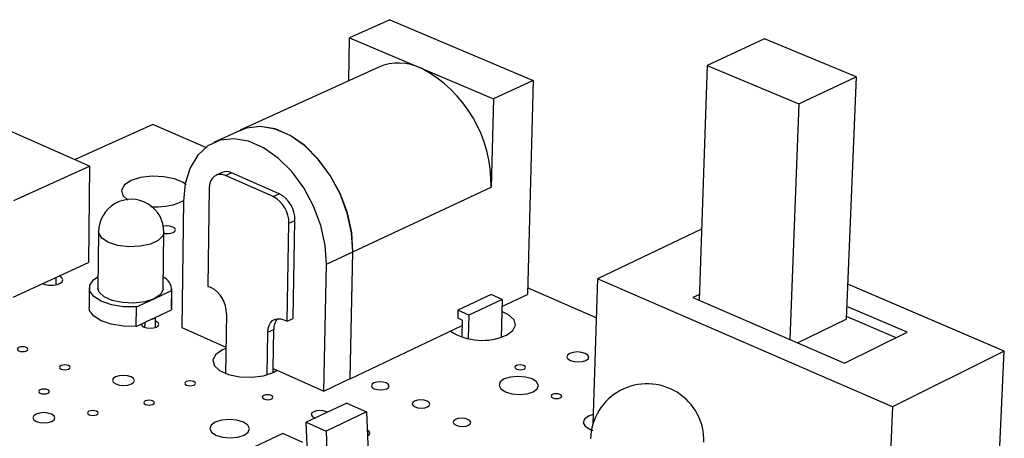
# Model space of a CAD drawing. Extents: x 0 to 201, y 0 to 148.
# Tile 12 of 13: x 138 to 174, y 133 to 148. Entities that reach past the tile are written whole.
import ezdxf

# ---------------------------------------------------------------- set-up
doc = ezdxf.new("R2010")
doc.units = 0
doc.layers.get('0').update_dxf_attribs({"linetype": 'CONTINUOUS'})

msp = doc.modelspace()

# ---------------------------------------------------------------- linework, layer by layer
at = {"color": 7, "linetype": 'CONTINUOUS'}
for p, q in [((151.846, 148.408), (150.398, 147.751)), ((151.846, 148.408), (157.044, 146.206)), ((150.367, 146.196), (150.398, 147.751)), ((150.398, 147.751), (152.986, 146.649)), ((165.412, 147.717), (163.338, 146.75)), ((168.726, 146.341), (165.412, 147.717)), ((151.453, 146.691), (146.438, 144.403)), ((152.986, 146.649), (155.597, 145.537)), ((163.338, 146.75), (163.044, 138.253)), ((163.338, 146.75), (166.653, 145.363)), ((157.044, 146.206), (155.597, 145.537)), ((157.044, 146.206), (156.83, 138.458)), ((166.653, 145.363), (168.726, 146.341)), ((168.726, 146.341), (168.369, 137.57)), ((155.597, 145.537), (155.514, 142.346)), ((166.653, 145.363), (166.325, 136.833)), ((140.986, 143.11), (136.582, 145.051)), ((143.274, 144.617), (140.46, 143.342)), ((145.188, 143.782), (143.274, 144.617)), ((146.441, 144.396), (145.483, 143.958)), ((138.247, 141.866), (140.986, 143.11)), ((140.986, 143.11), (140.952, 139.616)), ((145.781, 142.876), (145.562, 142.775)), ((145.903, 142.763), (146.122, 142.864)), ((147.634, 142.006), (145.903, 142.763)), ((147.853, 142.107), (146.122, 142.864)), ((145.317, 142.304), (145.266, 138.765)), ((150.515, 140.008), (155.514, 142.346)), ((144.269, 141.797), (144.41, 141.876)), ((144.383, 141.841), (144.321, 137.265)), ((147.634, 142.006), (147.853, 142.107)), ((148.2, 141.038), (148.419, 141.14)), ((148.355, 137.59), (148.419, 141.14)), ((141.311, 140.731), (141.29, 138.693)), ((148.137, 137.487), (148.2, 141.038)), ((163.133, 140.828), (159.362, 139.029)), ((143.649, 138.669), (143.675, 140.707)), ((149.554, 139.56), (150.51, 140.007)), ((150.416, 135.412), (150.51, 140.007)), ((150.421, 135.409), (150.515, 140.008)), ((138.224, 138.36), (140.952, 139.616)), ((149.465, 134.959), (149.554, 139.56)), ((139.778, 138.813), (139.78, 139.077)), ((159.362, 139.029), (159.202, 133.775)), ((170.035, 134.396), (159.362, 139.029)), ((140.976, 138.696), (140.969, 137.995)), ((143.319, 138.302), (143.955, 138.598)), ((143.955, 138.598), (143.946, 137.897)), ((143.954, 137.964), (143.963, 138.665)), ((145.266, 138.765), (145.38, 138.714)), ((159.319, 137.613), (156.836, 138.697)), ((174.086, 136.402), (168.42, 138.827)), ((142.682, 138.006), (143.319, 138.302)), ((155.518, 138.456), (154.316, 137.886)), ((155.914, 138.283), (154.712, 137.711)), ((155.914, 138.283), (155.518, 138.456)), ((155.914, 138.283), (155.878, 136.915)), ((155.907, 138.019), (156.83, 138.458)), ((163.051, 138.464), (162.818, 138.351)), ((162.818, 138.351), (168.305, 135.976)), ((142.673, 137.304), (142.682, 138.006)), ((143.364, 137.626), (143.946, 137.897)), ((143.954, 137.964), (143.946, 137.897)), ((154.316, 137.886), (154.309, 137.605)), ((154.712, 137.711), (154.316, 137.886)), ((170.575, 137.09), (168.388, 138.029)), ((142.673, 137.304), (143.257, 137.576)), ((143.257, 137.576), (143.364, 137.626)), ((143.372, 137.265), (143.376, 137.632)), ((145.942, 137.754), (145.909, 135.601)), ((148.022, 137.539), (148.137, 137.487)), ((148.137, 137.487), (148.355, 137.59)), ((154.474, 137.532), (154.309, 137.605)), ((154.474, 137.532), (154.459, 136.925)), ((154.712, 137.711), (154.691, 136.867)), ((166.608, 136.711), (168.369, 137.57)), ((170.174, 136.893), (168.373, 137.667)), ((142.981, 137.447), (142.979, 137.269)), ((144.321, 137.265), (145.923, 136.547)), ((147.433, 137.089), (147.652, 137.191)), ((147.627, 135.783), (147.652, 137.191)), ((150.421, 135.409), (154.469, 137.335)), ((147.407, 135.547), (147.433, 137.089)), ((168.305, 135.976), (170.575, 137.09)), ((174.086, 136.402), (170.035, 134.396)), ((173.887, 132.188), (174.086, 136.402)), ((147.625, 135.627), (147.627, 135.783)), ((147.627, 135.783), (149.465, 134.959)), ((147.63, 135.63), (147.778, 135.715)), ((149.465, 134.959), (150.416, 135.412)), ((150.416, 135.412), (150.421, 135.409)), ((150.291, 134.529), (148.827, 133.83)), ((150.291, 134.529), (151.011, 134.206)), ((170.035, 134.396), (169.725, 127.145)), ((151.011, 134.206), (149.547, 133.505)), ((151.011, 134.206), (151.195, 129.241)), ((148.827, 133.83), (149.547, 133.505)), ((149.02, 128.913), (148.827, 133.83)), ((147.979, 133.425), (146.502, 132.72)), ((148.699, 133.099), (147.979, 133.425)), ((149.547, 133.505), (149.711, 129.249))]:
    msp.add_line(p, q, dxfattribs=at)
for points in [[(150.515, 140.008), (150.472, 140.699), (150.316, 141.411), (150.054, 142.111), (149.698, 142.77), (149.264, 143.357), (148.771, 143.847), (148.241, 144.217), (147.697, 144.453), (147.164, 144.544), (146.665, 144.486), (146.3, 144.331)], [(150.51, 140.007), (150.467, 140.696), (150.312, 141.407), (150.051, 142.106), (149.696, 142.763), (149.263, 143.35), (148.771, 143.839), (148.242, 144.21), (147.699, 144.445), (147.167, 144.536), (146.669, 144.478), (146.441, 144.396)], [(149.554, 139.56), (149.51, 140.25), (149.354, 140.961), (149.093, 141.662), (148.738, 142.321), (148.304, 142.908), (147.812, 143.399), (147.282, 143.77), (146.74, 144.006), (146.208, 144.098), (145.709, 144.041), (145.267, 143.838), (144.9, 143.499), (144.623, 143.039), (144.448, 142.478), (144.383, 141.841)], [(144.482, 142.427), (144.374, 142.508), (144.065, 142.643), (143.674, 142.724), (143.247, 142.741), (142.835, 142.691), (142.489, 142.581), (142.249, 142.424), (142.146, 142.238), (142.19, 142.046), (142.366, 141.879)], [(145.903, 142.763), (145.79, 142.799), (145.682, 142.805), (145.581, 142.783), (145.493, 142.733), (145.42, 142.656), (145.365, 142.557), (145.331, 142.437), (145.317, 142.304)], [(144.007, 140.701), (144.072, 140.747), (144.093, 140.8), (144.067, 140.854), (143.998, 140.899), (143.896, 140.93), (143.777, 140.94), (143.659, 140.93), (143.632, 140.924)], [(139.899, 138.852), (139.99, 138.915), (140.021, 138.99), (139.986, 139.065), (139.891, 139.128)], [(142.682, 138.006), (142.219, 138.012), (141.781, 138.083), (141.408, 138.211), (141.138, 138.383), (140.995, 138.584), (140.992, 138.794), (141.131, 138.993), (141.294, 139.11)], [(143.319, 138.302), (142.988, 138.195), (142.593, 138.147), (142.184, 138.163), (141.809, 138.242), (141.514, 138.374), (141.335, 138.543), (141.29, 138.693)], [(143.649, 138.669), (143.646, 138.636), (143.548, 138.455), (143.319, 138.302)], [(142.673, 137.304), (142.211, 137.311), (141.773, 137.381), (141.401, 137.509), (141.131, 137.682), (140.988, 137.883), (140.969, 137.995)], [(147.433, 137.089), (147.447, 137.222), (147.482, 137.339), (147.537, 137.438), (147.61, 137.513), (147.699, 137.562), (147.8, 137.583), (147.909, 137.575), (148.022, 137.539)], [(156.07, 136.989), (156.306, 137.153), (156.401, 137.346), (156.345, 137.545), (156.144, 137.726), (155.902, 137.84)], [(142.863, 137.392), (142.862, 137.379), (142.888, 137.324), (142.958, 137.277), (143.062, 137.246), (143.183, 137.235), (143.303, 137.246), (143.403, 137.277)], [(143.403, 137.277), (143.47, 137.324), (143.491, 137.379), (143.465, 137.434), (143.395, 137.481), (143.375, 137.489)], [(138.7, 136.417), (138.741, 136.445), (138.754, 136.479), (138.739, 136.512), (138.697, 136.541), (138.634, 136.56), (138.561, 136.567), (138.487, 136.56), (138.426, 136.541), (138.385, 136.512), (138.371, 136.479), (138.386, 136.445), (138.428, 136.417), (138.491, 136.397), (138.565, 136.391), (138.638, 136.397), (138.7, 136.417)], [(145.923, 136.503), (145.797, 136.452), (145.554, 136.287), (145.45, 136.092), (145.499, 135.891), (145.693, 135.708), (146.012, 135.565), (146.415, 135.479), (146.854, 135.461), (147.276, 135.514), (147.63, 135.63), (147.63, 135.63)], [(158.948, 136.068), (159.027, 136.127), (159.05, 136.196), (159.013, 136.266), (158.922, 136.325), (158.79, 136.364), (158.637, 136.378), (158.488, 136.364), (158.364, 136.325), (158.284, 136.266), (158.261, 136.196), (158.298, 136.127), (158.389, 136.068), (158.521, 136.029), (158.674, 136.015), (158.824, 136.029), (158.948, 136.068)], [(140.229, 135.757), (140.27, 135.785), (140.284, 135.819), (140.268, 135.853), (140.226, 135.882), (140.163, 135.901), (140.089, 135.908), (140.016, 135.901), (139.954, 135.882), (139.913, 135.853), (139.899, 135.819), (139.915, 135.785), (139.958, 135.757), (140.02, 135.738), (140.094, 135.731), (140.168, 135.738), (140.229, 135.757)], [(156.712, 135.758), (156.751, 135.787), (156.762, 135.82), (156.745, 135.854), (156.7, 135.883), (156.636, 135.902), (156.562, 135.909), (156.489, 135.902), (156.429, 135.883), (156.39, 135.854), (156.378, 135.82), (156.396, 135.787), (156.44, 135.758), (156.504, 135.739), (156.578, 135.732), (156.651, 135.739), (156.712, 135.758)], [(142.498, 135.218), (142.581, 135.277), (142.609, 135.347), (142.576, 135.417), (142.488, 135.476), (142.358, 135.516), (142.206, 135.529), (142.055, 135.516), (141.928, 135.476), (141.844, 135.417), (141.816, 135.347), (141.849, 135.277), (141.937, 135.218), (142.067, 135.178), (142.219, 135.164), (142.371, 135.178), (142.498, 135.218)], [(157.042, 134.933), (157.187, 135.04), (157.229, 135.166), (157.163, 135.292), (156.999, 135.399), (156.761, 135.47), (156.486, 135.495), (156.215, 135.47), (155.99, 135.399), (155.845, 135.292), (155.802, 135.166), (155.868, 135.04), (156.032, 134.933), (156.27, 134.861), (156.546, 134.836), (156.817, 134.861), (157.042, 134.933)], [(139.476, 134.883), (139.517, 134.912), (139.531, 134.946), (139.515, 134.98), (139.472, 135.009), (139.409, 135.028), (139.335, 135.035), (139.262, 135.028), (139.2, 135.009), (139.159, 134.98), (139.145, 134.946), (139.16, 134.912), (139.203, 134.883), (139.266, 134.864), (139.34, 134.857), (139.414, 134.864), (139.476, 134.883)], [(144.766, 135.181), (144.806, 135.21), (144.819, 135.244), (144.803, 135.278), (144.76, 135.306), (144.696, 135.326), (144.622, 135.332), (144.549, 135.326), (144.487, 135.306), (144.447, 135.278), (144.434, 135.244), (144.45, 135.21), (144.493, 135.181), (144.557, 135.161), (144.631, 135.155), (144.704, 135.161), (144.766, 135.181)], [(151.737, 135.047), (151.802, 135.094), (151.822, 135.15), (151.794, 135.206), (151.721, 135.254), (151.616, 135.286), (151.494, 135.297), (151.374, 135.286), (151.273, 135.254), (151.208, 135.206), (151.188, 135.15), (151.216, 135.094), (151.288, 135.047), (151.393, 135.015), (151.515, 135.004), (151.636, 135.015), (151.737, 135.047)], [(151.737, 135.047), (151.802, 135.094), (151.822, 135.15), (151.794, 135.206), (151.721, 135.254), (151.616, 135.286), (151.494, 135.297), (151.374, 135.286), (151.273, 135.254), (151.208, 135.206), (151.188, 135.15), (151.216, 135.094), (151.288, 135.047), (151.393, 135.015), (151.515, 135.004), (151.636, 135.015), (151.737, 135.047)], [(147.57, 134.675), (147.61, 134.704), (147.622, 134.739), (147.606, 134.773), (147.562, 134.802), (147.499, 134.821), (147.424, 134.828), (147.351, 134.821), (147.289, 134.802), (147.249, 134.773), (147.237, 134.739), (147.253, 134.704), (147.297, 134.675), (147.36, 134.656), (147.435, 134.649), (147.508, 134.656), (147.57, 134.675)], [(158.02, 134.715), (158.059, 134.744), (158.07, 134.778), (158.052, 134.812), (158.008, 134.841), (157.943, 134.86), (157.869, 134.867), (157.796, 134.86), (157.735, 134.841), (157.696, 134.812), (157.684, 134.778), (157.702, 134.744), (157.747, 134.715), (157.811, 134.696), (157.886, 134.689), (157.959, 134.696), (158.02, 134.715)], [(143.281, 134.481), (143.321, 134.51), (143.335, 134.544), (143.318, 134.578), (143.275, 134.607), (143.212, 134.626), (143.138, 134.633), (143.064, 134.626), (143.002, 134.607), (142.962, 134.578), (142.948, 134.544), (142.964, 134.51), (143.007, 134.481), (143.071, 134.461), (143.145, 134.454), (143.219, 134.461), (143.281, 134.481)], [(153.213, 134.388), (153.278, 134.436), (153.298, 134.492), (153.269, 134.548), (153.197, 134.596), (153.091, 134.628), (152.969, 134.639), (152.848, 134.628), (152.747, 134.596), (152.682, 134.548), (152.662, 134.492), (152.691, 134.436), (152.763, 134.388), (152.869, 134.356), (152.991, 134.345), (153.112, 134.356), (153.213, 134.388)], [(153.213, 134.388), (153.278, 134.436), (153.298, 134.492), (153.269, 134.548), (153.197, 134.596), (153.091, 134.628), (152.969, 134.639), (152.848, 134.628), (152.747, 134.596), (152.682, 134.548), (152.662, 134.492), (152.691, 134.436), (152.763, 134.388), (152.869, 134.356), (152.991, 134.345), (153.112, 134.356), (153.213, 134.388)], [(139.619, 133.866), (139.704, 133.926), (139.733, 133.997), (139.7, 134.068), (139.612, 134.127), (139.482, 134.167), (139.33, 134.181), (139.178, 134.167), (139.05, 134.127), (138.965, 134.068), (138.936, 133.997), (138.968, 133.926), (139.056, 133.866), (139.186, 133.826), (139.339, 133.812), (139.491, 133.826), (139.619, 133.866)], [(141.242, 134.103), (141.282, 134.132), (141.296, 134.166), (141.28, 134.201), (141.237, 134.23), (141.174, 134.249), (141.1, 134.256), (141.026, 134.249), (140.964, 134.23), (140.923, 134.201), (140.909, 134.166), (140.925, 134.132), (140.968, 134.103), (141.031, 134.084), (141.106, 134.077), (141.179, 134.084), (141.242, 134.103)], [(149.588, 134.193), (149.547, 134.216), (149.441, 134.248), (149.319, 134.259), (149.198, 134.248), (149.096, 134.216), (149.03, 134.168), (149.01, 134.112), (149.038, 134.055), (149.11, 134.007), (149.16, 133.989)], [(149.588, 134.193), (149.547, 134.216), (149.441, 134.248), (149.319, 134.259), (149.198, 134.248), (149.096, 134.216), (149.03, 134.168), (149.01, 134.112), (149.038, 134.055), (149.11, 134.007), (149.16, 133.989)], [(154.697, 133.725), (154.762, 133.773), (154.781, 133.83), (154.752, 133.886), (154.679, 133.934), (154.573, 133.966), (154.45, 133.978), (154.329, 133.966), (154.229, 133.934), (154.163, 133.886), (154.144, 133.83), (154.173, 133.773), (154.246, 133.725), (154.352, 133.693), (154.475, 133.682), (154.596, 133.693), (154.697, 133.725)], [(154.697, 133.725), (154.762, 133.773), (154.781, 133.83), (154.752, 133.886), (154.679, 133.934), (154.573, 133.966), (154.45, 133.978), (154.329, 133.966), (154.229, 133.934), (154.163, 133.886), (154.144, 133.83), (154.173, 133.773), (154.246, 133.725), (154.352, 133.693), (154.475, 133.682), (154.596, 133.693), (154.697, 133.725)], [(159.212, 134.11), (159.039, 134.049), (158.894, 133.941), (158.852, 133.814), (158.919, 133.687), (159.086, 133.579), (159.195, 133.539)], [(146.576, 133.369), (146.726, 133.477), (146.774, 133.605), (146.712, 133.732), (146.551, 133.84), (146.314, 133.912), (146.039, 133.938), (145.766, 133.912), (145.537, 133.84), (145.386, 133.732), (145.338, 133.605), (145.399, 133.477), (145.56, 133.369), (145.797, 133.297), (146.073, 133.272), (146.347, 133.297), (146.576, 133.369)], [(151.043, 133.346), (151.103, 133.391), (151.123, 133.448), (151.095, 133.505), (151.035, 133.546)], [(151.043, 133.346), (151.103, 133.391), (151.123, 133.448), (151.095, 133.505), (151.035, 133.546)]]:
    msp.add_lwpolyline(points, dxfattribs=at)
at = {"color": 8, "linetype": 'CONTINUOUS'}
for points in [[(141.67, 140.342), (141.429, 140.495), (141.317, 140.674), (141.311, 140.731)], [(143.675, 140.707), (143.64, 140.582), (143.474, 140.414), (143.189, 140.282), (142.819, 140.204), (142.41, 140.188), (142.011, 140.236), (141.67, 140.342)]]:
    msp.add_lwpolyline(points, dxfattribs=at)
at = {"color": 7, "linetype": 'CONTINUOUS'}
for centre, radius, start, end in [((152.173, 144.991), 1.847, 63.8789, 112.9621), ((150.769, 142.453), 4.746, 358.7006, 62.1499), ((145.939, 142.503), 0.405, 63.1503, 112.9454), ((142.493, 140.722), 1.182, 359.2797, 179.5448), ((147.118, 141.054), 1.082, 359.1659, 61.5559), ((147.338, 141.156), 1.081, 359.1514, 61.5749), ((143.41, 143.945), 2.313, 264.464, 291.7968), ((143.787, 141.259), 0.599, 259.167, 291.5415), ((143.447, 138.621), 0.509, 357.4339, 65.9845), ((139.595, 139.611), 0.818, 248.1736, 291.831), ((144.86, 137.766), 1.081, 359.3952, 61.2598), ((143.236, 137.761), 0.187, 276.5532, 313.41), ((148.2, 137.215), 0.549, 136.9877, 182.4558), ((155.19, 138.902), 2.106, 237.1104, 294.7112), ((161.164, 133.172), 2.053, 358.1765, 178.3524)]:
    msp.add_arc(centre, radius, start, end, dxfattribs=at)

doc.saveas('drawing.dxf')
